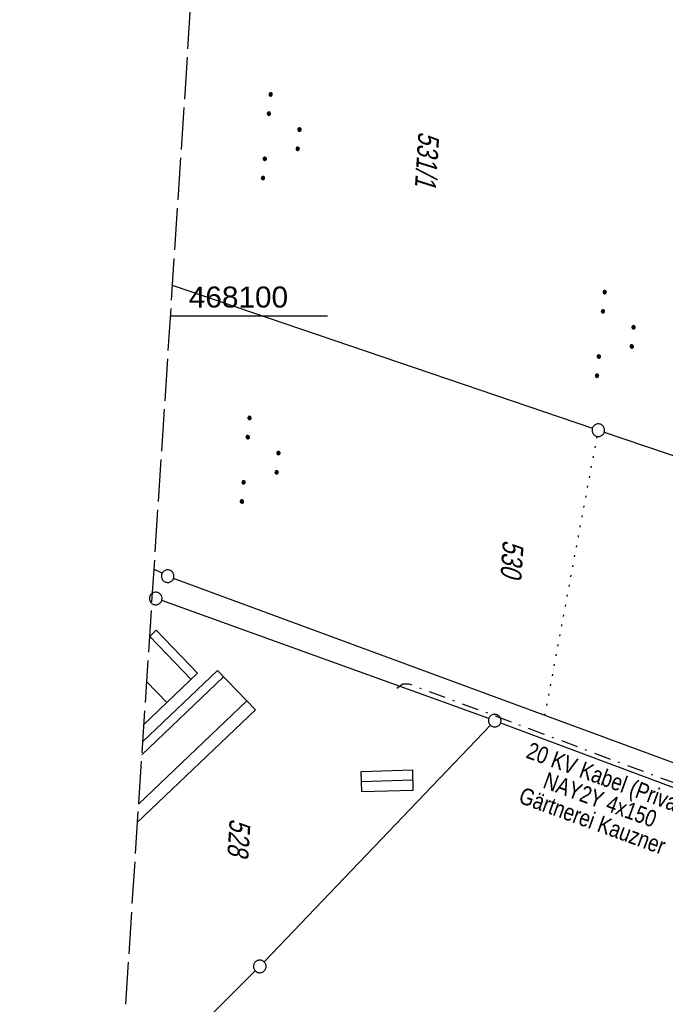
# Model space of a CAD drawing. Extents: x 510891 to 511237, y 467806 to 468748.
# Tile 8 of 28: x 510891 to 510968, y 468018 to 468135. Entities that reach past the tile are written whole.
import ezdxf

# ---------------------------------------------------------------- set-up
doc = ezdxf.new("R2010")
doc.units = 0
doc.header["$LTSCALE"] = 10
doc.header["$MEASUREMENT"] = 0
for name, pattern in [('LT00', [0]), ('LT08', [0.42, 0.2, -0.1, 0.02, -0.1]), ('LT14', [0.6, 0.5, -0.1]), ('PUNKTX2_STR', [0.6, 0.1, -0.5])]:
    doc.linetypes.add(name, pattern=pattern)
doc.layers.get('0').update_dxf_attribs({"linetype": 'LT00'})
doc.layers.add('-BLATT_099-RAND', color=7, linetype='LT14', plot=False)
for name, color, linetype in [('DFK_BEB_SCHR', 254, 'LT00'), ('DFK_BEBAUUNG', 250, 'LT00'), ('DFK_FLUR_NR', 250, 'LT00'), ('DFK_GZPKT', 250, 'LT00'), ('DFK_KATASTER', 250, 'LT00'), ('DFK_NUTZUNG', 250, 'LT00'), ('DFK_NUTZUNGSGRENZE', 70, 'PUNKTX2_STR'), ('STROM_TEXT', 80, 'Continuous'), ('STROM_UNTER', 80, 'LT08'), ('V099_RASTER', 250, 'LT00')]:
    doc.layers.add(name, color=color, linetype=linetype)
doc.styles.get("Standard").update_dxf_attribs({"font": 'ARIAL.TTF'})
doc.styles.add('Versorgungsltg', font='ARIAL.TTF', dxfattribs={"width": 0.8, "height": 2})

# ---------------------------------------------------------------- blocks, each defined once
blk = doc.blocks.new('SYMB7010')
at = {"color": 0, "linetype": 'ByBlock'}
for points in [[(-0.031408, 0.499213), (-0.093728, 0.49134), (-0.15457, 0.475719), (-0.212975, 0.452595), (-0.268021, 0.422333), (-0.31884, 0.385411), (-0.36463, 0.342411), (-0.40467, 0.29401), (-0.438329, 0.240973), (-0.465074, 0.184136), (-0.484486, 0.124395), (-0.496256, 0.062692), (-0.5002, 0)], [(-0.5002, 0), (-0.496256, -0.062692), (-0.484486, -0.124395), (-0.465075, -0.184136), (-0.438329, -0.240973), (-0.404671, -0.29401), (-0.36463, -0.342411), (-0.31884, -0.385411), (-0.268021, -0.422333), (-0.212975, -0.452595), (-0.154571, -0.475719), (-0.093728, -0.49134), (-0.031408, -0.499213), (0.031408, -0.499213)], [(0.5002, 0), (0.496256, 0.062692), (0.484485, 0.124395), (0.465074, 0.184136), (0.438329, 0.240973), (0.40467, 0.29401), (0.36463, 0.342411), (0.31884, 0.385411), (0.268021, 0.422333), (0.212975, 0.452595), (0.15457, 0.475719), (0.093728, 0.49134), (0.031408, 0.499213), (-0.031408, 0.499213)], [(0.031408, -0.499213), (0.093728, -0.491341), (0.15457, -0.475719), (0.212975, -0.452595), (0.268021, -0.422333), (0.31884, -0.385411), (0.36463, -0.342411), (0.404671, -0.294011), (0.438329, -0.240974), (0.465075, -0.184136), (0.484486, -0.124395), (0.496256, -0.062692), (0.500201, 0)]]:
    blk.add_lwpolyline(points, dxfattribs=at)
blk = doc.blocks.new('SYMB7111')
at = {"color": 0, "linetype": 'ByBlock'}
for p, q in [((-0.13, 0.202919), (-0.13, 0.177081)), ((-0.125, 0.172895), (-0.125, 0.207105)), ((-0.12, 0.209164), (-0.12, 0.170836)), ((-0.115, 0.170204), (-0.115, 0.209796)), ((-0.11, 0.209164), (-0.11, 0.170836)), ((-0.105, 0.172895), (-0.105, 0.207105)), ((-0.1, 0.202919), (-0.1, 0.177081)), ((-0.095, 0.189874), (-0.095, 0.190146)), ((0.1, 0.202919), (0.1, 0.177081)), ((0.105, 0.172895), (0.105, 0.207105)), ((0.11, 0.209164), (0.11, 0.170836)), ((0.115, 0.170204), (0.115, 0.209796)), ((0.12, 0.209164), (0.12, 0.170836)), ((0.125, 0.172895), (0.125, 0.207105)), ((0.13, 0.202919), (0.13, 0.177081)), ((0.135, 0.189874), (0.135, 0.190146)), ((-0.515, -0.177081), (-0.515, -0.202919)), ((-0.51, -0.207105), (-0.51, -0.172895)), ((-0.505, -0.170836), (-0.505, -0.209164)), ((-0.5, -0.209796), (-0.5, -0.170204)), ((-0.495, -0.170836), (-0.495, -0.209164)), ((-0.49, -0.207105), (-0.49, -0.172895)), ((-0.485, -0.177081), (-0.485, -0.202919)), ((-0.48, -0.190126), (-0.48, -0.189854)), ((-0.285, -0.177081), (-0.285, -0.202919)), ((-0.28, -0.207105), (-0.28, -0.172895)), ((-0.275, -0.170836), (-0.275, -0.209164)), ((-0.27, -0.209796), (-0.27, -0.170204)), ((-0.265, -0.170836), (-0.265, -0.209164)), ((-0.26, -0.207105), (-0.26, -0.172895)), ((-0.255, -0.177081), (-0.255, -0.202919)), ((-0.25, -0.190126), (-0.25, -0.189854)), ((0.255, -0.177081), (0.255, -0.202919)), ((0.26, -0.207105), (0.26, -0.172895)), ((0.265, -0.170836), (0.265, -0.209164)), ((0.27, -0.209796), (0.27, -0.170204)), ((0.275, -0.170836), (0.275, -0.209164)), ((0.28, -0.207105), (0.28, -0.172895)), ((0.285, -0.177081), (0.285, -0.202919)), ((0.29, -0.190126), (0.29, -0.189854)), ((0.485, -0.177081), (0.485, -0.202919)), ((0.49, -0.207105), (0.49, -0.172895)), ((0.495, -0.170836), (0.495, -0.209164)), ((0.5, -0.209796), (0.5, -0.170204)), ((0.505, -0.170836), (0.505, -0.209164)), ((0.51, -0.207105), (0.51, -0.172895)), ((0.515, -0.177081), (0.515, -0.202919)), ((0.52, -0.190126), (0.52, -0.189854))]:
    blk.add_line(p, q, dxfattribs=at)
for points in [[(-0.095, 0.19), (-0.096981, 0.198678), (-0.10253, 0.205637), (-0.11055, 0.209499), (-0.11945, 0.209499), (-0.12747, 0.205637), (-0.133019, 0.198678), (-0.135, 0.19), (-0.133019, 0.181322), (-0.12747, 0.174363), (-0.11945, 0.170501), (-0.11055, 0.170501), (-0.10253, 0.174363), (-0.096981, 0.181322), (-0.095, 0.19)], [(0.135, 0.19), (0.133019, 0.198678), (0.12747, 0.205637), (0.11945, 0.209499), (0.11055, 0.209499), (0.10253, 0.205637), (0.096981, 0.198678), (0.095, 0.19), (0.096981, 0.181322), (0.10253, 0.174363), (0.11055, 0.170501), (0.11945, 0.170501), (0.12747, 0.174363), (0.133019, 0.181322), (0.135, 0.19)], [(-0.48, -0.19), (-0.481981, -0.181322), (-0.48753, -0.174363), (-0.49555, -0.170501), (-0.50445, -0.170501), (-0.51247, -0.174363), (-0.518019, -0.181322), (-0.52, -0.19), (-0.518019, -0.198678), (-0.51247, -0.205637), (-0.50445, -0.209499), (-0.49555, -0.209499), (-0.48753, -0.205637), (-0.481981, -0.198678), (-0.48, -0.19)], [(-0.25, -0.19), (-0.251981, -0.181322), (-0.25753, -0.174363), (-0.26555, -0.170501), (-0.27445, -0.170501), (-0.28247, -0.174363), (-0.288019, -0.181322), (-0.29, -0.19), (-0.288019, -0.198678), (-0.28247, -0.205637), (-0.27445, -0.209499), (-0.26555, -0.209499), (-0.25753, -0.205637), (-0.251981, -0.198678), (-0.25, -0.19)], [(0.29, -0.19), (0.288019, -0.181322), (0.28247, -0.174363), (0.27445, -0.170501), (0.26555, -0.170501), (0.25753, -0.174363), (0.251981, -0.181322), (0.25, -0.19), (0.251981, -0.198678), (0.25753, -0.205637), (0.26555, -0.209499), (0.27445, -0.209499), (0.28247, -0.205637), (0.288019, -0.198678), (0.29, -0.19)], [(0.52, -0.19), (0.518019, -0.181322), (0.51247, -0.174363), (0.50445, -0.170501), (0.49555, -0.170501), (0.48753, -0.174363), (0.481981, -0.181322), (0.48, -0.19), (0.481981, -0.198678), (0.48753, -0.205637), (0.49555, -0.209499), (0.50445, -0.209499), (0.51247, -0.205637), (0.518019, -0.198678), (0.52, -0.19)]]:
    blk.add_lwpolyline(points, dxfattribs=at)

msp = doc.modelspace()

# ---------------------------------------------------------------- linework, layer by layer
at = {"layer": '-BLATT_099-RAND'}
msp.add_lwpolyline([(510950.96, 468747.5), (510890.95, 467824.45), (511177.35, 467805.83), (511237.36, 468728.88), (510950.96, 468747.5)], dxfattribs=at)
at = {"layer": 'DFK_BEB_SCHR'}
for p, q in [((510911.34, 468056.72), (510906.43, 468061.84)), ((510915.2, 468057.04), (510905.47, 468047.75)), ((510906.04, 468056.47), (510908.45, 468053.96)), ((510905.09, 468041.86), (510917.98, 468054.16)), ((510937.72, 468044.7), (510931.62, 468044.54))]:
    msp.add_line(p, q, dxfattribs=at)
at = {"layer": 'DFK_BEBAUUNG'}
for points in [[(510906.38, 468061.79), (510907.2, 468062.57), (510912.1, 468057.45), (510905.7, 468051.32)], [(510906.48, 468063.25), (510906.54, 468063.18), (510906.47, 468063.11)], [(510905.57, 468049.28), (510914.49, 468057.78), (510919.01, 468053.09)], [(510919.01, 468053.09), (510904.94, 468039.66)], [(510937.75, 468043.5), (510931.65, 468043.34), (510931.59, 468045.77), (510937.69, 468045.93), (510937.75, 468043.5)]]:
    msp.add_lwpolyline(points, dxfattribs=at)
at = {"layer": 'DFK_KATASTER'}
for p, q in [((510909.1, 468103.66), (510959.1, 468086.63)), ((510960.52, 468086.15), (510975.05, 468081.2)), ((510907.89, 468069.35), (510906.91, 468069.84)), ((511007.15, 468032.61), (510909.26, 468068.75)), ((510946.77, 468052.06), (510907.85, 468066.1)), ((510920.04, 468023.08), (510946.96, 468051.27)), ((510948.18, 468051.55), (511007.01, 468029.48)), ((510902.75, 468005.91), (510918.99, 468022.01))]:
    msp.add_line(p, q, dxfattribs=at)
at = {"layer": 'DFK_NUTZUNGSGRENZE', "ltscale": 0.2}
msp.add_line((510953.46, 468052.43), (510959.67, 468085.65), dxfattribs=at)
at = {"layer": 'STROM_UNTER', "flags": 128}
msp.add_lwpolyline([(510935.81, 468055.66), (510936.53, 468056.2), (510937.26, 468056.2), (510942.05, 468054.39), (510945.97, 468052.97), (510953.12, 468050.29), (510961.12, 468047.27), (510968.86, 468044.39), (510976.37, 468041.64), (510983.97, 468038.71), (510992.48, 468035.5), (511002, 468031.83), (511007.63, 468029.67), (511008.63, 468029.46), (511009.35, 468029.07), (511010.18, 468030.16), (511011.56, 468033.35), (511012.65, 468035.73), (511013.05, 468040.33), (511013.49, 468045.46), (511014.03, 468051.81), (511014.06, 468057.65), (511014.09, 468063.43), (511014.13, 468069.94), (511014, 468077.49), (511013.86, 468081.47), (511013.85, 468082.83), (511013.74, 468083.43), (511013.48, 468084.14), (511012.27, 468085.78), (511010.77, 468088.06), (511009.63, 468090.72), (511008.1, 468094.63), (511007.48, 468096.09), (511007.33, 468097.63), (511007.42, 468100.22), (511007.58, 468105.61), (511007.87, 468113.1), (511008.03, 468118.86), (511008.31, 468125.09), (511008.47, 468132.62), (511017.35, 468132.07), (511018.85, 468131.98), (511019.6, 468132.11), (511020.32, 468132.75), (511021.84, 468134.1), (511023.11, 468135.09), (511024.8, 468135.88), (511026.15, 468136.37), (511027.61, 468136.57), (511029.76, 468136.51), (511036.81, 468136.2), (511047.62, 468135.83), (511054.76, 468135.57), (511057.98, 468135.43), (511060.38, 468135.85), (511063.2, 468136.61), (511064.14, 468137.66), (511065, 468138.73), (511065.14, 468141.12), (511065.33, 468144.83), (511065.55, 468149.34), (511065.61, 468151.12), (511066.97, 468157.53), (511067.86, 468161.75), (511070.98, 468163.82), (511075.96, 468166.48), (511083.46, 468169.33), (511090.08, 468171.9), (511095.64, 468173.7), (511099.03, 468174.85), (511098.46, 468176.56), (511096.2, 468183.29), (511094.16, 468190.57), (511092.32, 468198.34), (511091.58, 468202.36), (511091.32, 468203.84), (511089.9, 468204.91), (511088.92, 468205.64), (511088.5, 468205.91), (511087.37, 468204.27)], dxfattribs=at)
at = {"layer": 'V099_RASTER'}
msp.add_line((510908.87, 468100), (510927.59, 468100), dxfattribs=at)

# ---------------------------------------------------------------- block references
at = {"layer": 'DFK_GZPKT', "xscale": 1.500000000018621, "yscale": 1.5, "zscale": 1.5, "rotation": 264.7377099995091}
for p in [(510959.81, 468086.39), (510908.56, 468069.01), (510907.14, 468066.35), (510947.48, 468051.81), (510919.52, 468022.54)]:
    msp.add_blockref('SYMB7010', p, dxfattribs=at)
at = {"layer": 'DFK_NUTZUNG', "xscale": 9.999999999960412, "yscale": 10, "zscale": 10, "rotation": 264.7377000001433}
for p in [(510922.25, 468121.22), (510962, 468097.68), (510919.74, 468082.7)]:
    msp.add_blockref('SYMB7111', p, dxfattribs=at)

# ---------------------------------------------------------------- texts
at = {"layer": 'DFK_FLUR_NR', "oblique": 13.754, "width": 0.75}
for s, p in [('531/1', (510938.41, 468122.01)), ('530', (510948.45, 468073.37)), ('528', (510915.95, 468040.19))]:
    msp.add_text(s, height=2.5, rotation=266.2803, dxfattribs=at).set_placement(p)
at = {"layer": 'STROM_TEXT', "insert": (510960.02, 468042.38), "char_height": 2, "attachment_point": 5, "rotation": 339.9678, "line_spacing_factor": 0.8, "style": 'Versorgungsltg'}
msp.add_mtext('20 KV Kabel (Privat)\\PNAY2Y 4x150\\PGärtnerei Kauzner', dxfattribs=at)
at = {"layer": 'V099_RASTER', "width": 1.014}
msp.add_text(' 468100', height=2.5, rotation=0.0004, dxfattribs=at).set_placement((510910.09, 468101))

doc.saveas('drawing.dxf')
